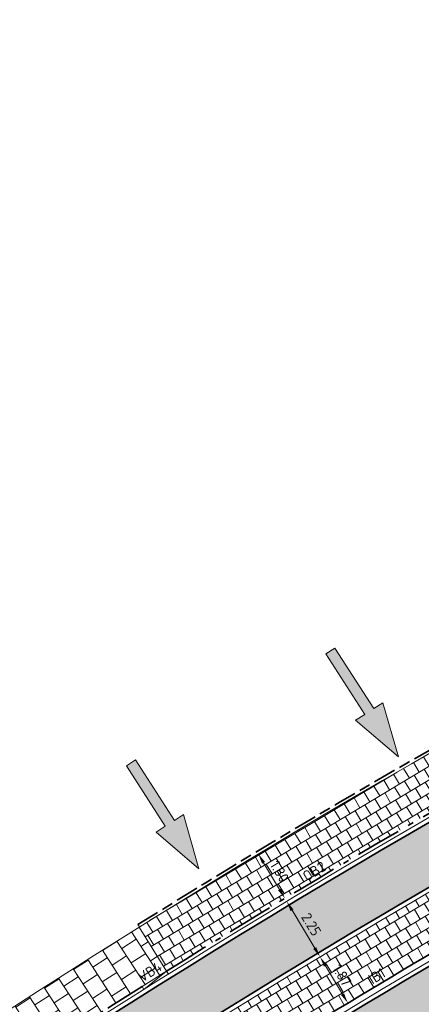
# Model space of a CAD drawing. Header units: metres. Extents: x 196651 to 397723, y 354703 to 710691.
# Tile 67 of 256: x 197664 to 197678, y 356068 to 356102. Entities that reach past the tile are written whole.
import ezdxf
from ezdxf.enums import TextEntityAlignment as Align

# ---------------------------------------------------------------- set-up
doc = ezdxf.new("R2010")
doc.units = ezdxf.units.M
doc.header["$MEASUREMENT"] = 0
for name, pattern in [('VH-OPSLUITBAND_100X200', [16, 8, -2, 4, -2]), ('VH-OPSLUITBAND_120X250', [26, 16, -4, 2, -4]), ('VH-RIJWIELPADBAND_410X225', [28, 16, -2, 2, -2, 0, -2, 2, -2]), ('VH-RWSBAND_110X220', [24, 10, -2, 2, -2, 2, -2, 2, -2]), ('VH-TROTTOIRBAND_180-200', [20, 10, -2, 2, -2, 2, -2])]:
    doc.linetypes.add(name, pattern=pattern)
for name, color, linetype, lineweight in [('N-WE-GR-GRAS_BERM-A', 86, 'Continuous', 5), ('N-WE-VH-GOOT_TEGEL-G', 170, 'Continuous', 35), ('N-WE-VH-KANTOPSLUITING_INRITBAND-G', 1, 'Continuous', 35), ('N-WE-VH-KANTOPSLUITING_OPSLUITBAND_100X200-G', 5, 'VH-OPSLUITBAND_100X200', 35), ('N-WE-VH-KANTOPSLUITING_OPSLUITBAND_120X250-G', 5, 'VH-OPSLUITBAND_120X250', 35), ('N-WE-VH-KANTOPSLUITING_RIJWIELPADBAND_410X250-G', 5, 'VH-RIJWIELPADBAND_410X225', 35), ('N-WE-VH-KANTOPSLUITING_TEKST-T', 7, 'VH-OPSLUITBAND_100X200', 35), ('N-WE-VH-KANTOPSLUITING_TROTTOIRBAND_180 200-G', 6, 'VH-TROTTOIRBAND_180-200', 35), ('N-WE-VH-KANTOPSLUITING_TROTTOIRBAND_RWS_110 220-G', 6, 'VH-RWSBAND_110X220', 35), ('N-WE-VH-KANTVERHARDING-G', 1, 'Continuous', 5), ('N-WE-VH-VERHARDING_ASFALT_DEKLAAG-G_ZWART', 252, 'Continuous', 5), ('N-WE-VH-VERHARDING_TEGEL-200X200X50-A', 252, 'Continuous', 18), ('N-WE-VH-VERHARDING_TEGEL-A', 252, 'Continuous', 5), ('X-XX-AL-AANPIJLING-M', 7, 'Continuous', 18), ('X-XX-AL-AANPIJLING_INRIT-S', 6, 'Continuous', 18)]:
    doc.layers.add(name, color=color, linetype=linetype, lineweight=lineweight)
doc.layers.add('N-WE-VH-VERHARDING_ASFALT_DEKLAAG-G_ROOD', color=7, linetype='Continuous', lineweight=5, true_color=0xbf4040)
doc.styles.add('NLCS-ISO', font='NLCS-ISO.ttf')
doc.styles.add('NLCS-ISO-M200-T18', font='NLCS-ISO.ttf')
doc.dimstyles.new('NLCS-M200-T18-PIJL', dxfattribs={"dimscale": 0.2, "dimtxt": 1.799999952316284, "dimasz": 1.8, "dimexe": 2, "dimexo": 2, "dimgap": 0.7, "dimtad": 1, "dimzin": 0, "dimdsep": 46, "dimtxsty": 'NLCS-ISO-M200-T18', "dimcen": 0, "dimdle": 2, "dimse1": 1, "dimse2": 1, "dimclrd": 256, "dimclre": 256, "dimclrt": 256, "dimadec": 1, "dimazin": 0, "dimtfac": 1, "dimtofl": 0, "dimtmove": 1, "dimatfit": 0, "dimfxl": 2, "dimfxlon": 1, "dimtfillclr": 254, "dimtolj": 1, "dimtzin": 0, "dimlwd": 18, "dimlwe": 18, "dimarcsym": 0})
pattern_1 = [(121, (0, 0), (-0.3774486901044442, 0.2398593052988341), [0.4, -0.4]), (211, (0, 0), (0.2060152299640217, -0.342866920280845), [])]
pattern_2 = [(0, (0, 0), (1, 1), [0.12, -0.8]), (45, (0.4, 0.2), (-0.1131370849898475, 1.866761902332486), [0.12, -0.8]), (29.99999999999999, (0.08, 0.12), (0.2274613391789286, 1.286025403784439), [0.12, -0.8]), (15, (0.32, 0.48), (0.3856270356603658, 0.7244941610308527), [0.12, -0.8]), (135, (0.16, 2), (-0.02828427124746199, -0.6505382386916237), [0.12, -0.8]), (150, (1.2, 0.4), (0.2156921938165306, -0.5864101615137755), [0.12, -0.8]), (165, (0.24, 0.04), (0.1434520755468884, -0.7010146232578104), [0.12, -0.8]), (85, (0.4, 0.4), (-0.872677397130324, 1.040016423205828), [0.12, -0.8]), (99.99999999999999, (0, 0), (-1.112117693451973, 0.7787131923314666), [0.12, -0.7999999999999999])]

# ---------------------------------------------------------------- blocks, each defined once
blk = doc.blocks.new('INRIT')
at = {"layer": 'X-XX-AL-AANPIJLING_INRIT-S'}
blk.add_hatch(color=254, dxfattribs=at).paths.add_polyline_path([(-1.75, 0.07499999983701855), (-1.750000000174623, -0.07499999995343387), (-0.75, -0.07500000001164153), (-0.75, -0.2250000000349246), (0, 0), (-0.75, 0.2250000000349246), (-0.75, 0.07500000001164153)])
at = {"layer": 'X-XX-AL-AANPIJLING_INRIT-S', "flags": 128}
blk.add_lwpolyline([(-1.75, 0.07499999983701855), (-1.750000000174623, -0.07499999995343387), (-0.75, -0.07500000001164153), (-0.75, -0.2250000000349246), (0, 0), (-0.75, 0.2250000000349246), (-0.75, 0.07500000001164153)], close=True, dxfattribs=at)
blk = doc.blocks.new('*D360')
at = {"layer": 'Defpoints', "color": 0, "ltscale": 0.2, "transparency": 16777216}
for p in [(197673.2417594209, 356073.8786002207), (197674.1642641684, 356072.3329660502), (197672.8789065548, 356071.5658061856)]:
    blk.add_point(p, dxfattribs=at)
at = {"layer": 'X-XX-AL-AANPIJLING-M', "linetype": 'Continuous', "lineweight": 18, "ltscale": 0.2, "transparency": 16777216}
blk.add_line((197672.1409027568, 356072.802313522), (197672.6944056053, 356071.8749330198), dxfattribs=at)
at = {"layer": 'X-XX-AL-AANPIJLING-M', "ltscale": 0.2, "transparency": 16777216}
for points in [[(197672.1924238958, 356072.8330636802), (197672.0893816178, 356072.7715633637), (197671.9564018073, 356073.1114403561)], [(197672.7459267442, 356071.905683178), (197672.6428844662, 356071.8441828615), (197672.8789065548, 356071.5658061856)]]:
    blk.add_solid(points, dxfattribs=at)
at = {"layer": 'X-XX-AL-AANPIJLING-M', "ltscale": 0.2, "transparency": 16777216, "insert": (197672.6924335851, 356072.5026241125), "char_height": 0.3599999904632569, "attachment_point": 5, "rotation": 300.83067343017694, "style": 'NLCS-ISO-M200-T18'}
blk.add_mtext('\\A1;1.80', dxfattribs=at)
blk = doc.blocks.new('*D1988')
at = {"layer": 'Defpoints', "color": 0, "ltscale": 0.2, "transparency": 16777216}
for p in [(197673.3493040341, 356071.7048305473), (197674.5088644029, 356069.7766397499), (197674.1020025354, 356069.5319643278)]:
    blk.add_point(p, dxfattribs=at)
at = {"layer": 'X-XX-AL-AANPIJLING-M', "linetype": 'Continuous', "lineweight": 18, "ltscale": 0.2, "transparency": 16777216}
blk.add_line((197673.1279718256, 356071.1516445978), (197673.9164728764, 356069.8404748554), dxfattribs=at)
at = {"layer": 'X-XX-AL-AANPIJLING-M', "ltscale": 0.2, "transparency": 16777216}
for points in [[(197673.1793902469, 356071.1825662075), (197673.0765534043, 356071.1207229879), (197672.9424421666, 356071.4601551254)], [(197673.9678912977, 356069.8713964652), (197673.8650544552, 356069.8095532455), (197674.1020025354, 356069.5319643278)]]:
    blk.add_solid(points, dxfattribs=at)
at = {"layer": 'X-XX-AL-AANPIJLING-M', "ltscale": 0.2, "transparency": 16777216, "insert": (197673.796453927, 356070.6609749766), "char_height": 0.3599999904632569, "attachment_point": 5, "rotation": 301.0215318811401, "style": 'NLCS-ISO-M200-T18'}
blk.add_mtext('\\A1;2.25', dxfattribs=at)
blk = doc.blocks.new('*D361')
at = {"layer": 'Defpoints', "color": 0, "ltscale": 0.2, "transparency": 16777216}
for p in [(197674.4018915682, 356069.7122793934), (197675.3669288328, 356068.1090633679), (197675.0671280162, 356067.9286017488)]:
    blk.add_point(p, dxfattribs=at)
at = {"layer": 'X-XX-AL-AANPIJLING-M', "linetype": 'Continuous', "lineweight": 18, "ltscale": 0.2, "transparency": 16777216}
blk.add_line((197674.2877486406, 356069.2233843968), (197674.8814701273, 356068.2370351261), dxfattribs=at)
at = {"layer": 'X-XX-AL-AANPIJLING-M', "ltscale": 0.2, "transparency": 16777216}
for points in [[(197674.3391542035, 356069.2543273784), (197674.2363430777, 356069.1924414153), (197674.1020907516, 356069.5318177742)], [(197674.9328756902, 356068.2679781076), (197674.8300645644, 356068.2060921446), (197675.0671280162, 356067.9286017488)]]:
    blk.add_solid(points, dxfattribs=at)
at = {"layer": 'X-XX-AL-AANPIJLING-M', "ltscale": 0.2, "transparency": 16777216, "insert": (197674.8587723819, 356068.8952389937), "char_height": 0.3599999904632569, "attachment_point": 5, "rotation": 301.04534939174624, "style": 'NLCS-ISO-M200-T18'}
blk.add_mtext('\\A1;1.87', dxfattribs=at)
blk = doc.blocks.new('TEKST TB')
at = {"style": 'NLCS-ISO'}
blk.add_attdef('TEKST_TROTTOIRBANDEN', text='', height=0.36, rotation=0.340705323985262, dxfattribs=at).set_placement((0, 0), align=Align.BOTTOM_CENTER)

msp = doc.modelspace()

# ---------------------------------------------------------------- hatches: boundary and pattern name
at = {"layer": 'N-WE-GR-GRAS_BERM-A'}
h = msp.add_hatch(dxfattribs=at)
h.set_pattern_fill('AGR-GRAS_01', color=256, scale=0.04, pattern_type=2)
h.set_pattern_definition(pattern_2)
h.paths.add_polyline_path([(197711.6748099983, 356079.4088628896), (197732.1035969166, 356088.4505020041), (197732.58824947, 356088.665005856), (197731.3497932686, 356091.4631885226), (197710.4363537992, 356082.2070455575, 0.04151751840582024), (197666.9372359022, 356058.4623075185, 0.2030929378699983), (197664.4380403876, 356054.7086867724, 0.6667460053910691), (197665.6415316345, 356053.9178652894, -0.04455025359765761)])
h = msp.add_hatch(dxfattribs=at)
h.set_pattern_fill('AGR-GRAS_01', color=256, scale=0.04, pattern_type=2)
h.set_pattern_definition(pattern_2)
edge = h.paths.add_edge_path()
edge.add_line((197669.6388170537, 356048.0800915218), (197670.4299445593, 356047.2758983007))
edge.add_arc((197662.1028353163, 356055.7770306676), 11.89999999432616, 314.4075177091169, 316.700348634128)
edge.add_line((197670.7633807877, 356047.6158449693), (197677.2603815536, 356054.5103787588))
edge.add_arc((197686.1174268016, 356046.1640232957), 12.17000000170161, 122.44241999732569, 136.7003486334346, ccw=False)
edge.add_arc((197839.2744350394, 355805.2216796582), 297.670056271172, 121.2138783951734, 122.44241999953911, ccw=False)
edge.add_arc((197839.2734591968, 355805.2233632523), 297.6681106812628, 117.66520243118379, 121.21388569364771, ccw=False)
edge.add_arc((197736.1291512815, 356001.974563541), 75.52000001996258, 109.3931390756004, 117.66520243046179, ccw=False)
edge.add_line((197711.052872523, 356073.2097419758), (197732.8357310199, 356080.8777656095))
edge.add_line((197732.8357310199, 356080.8777656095), (197732.8025262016, 356080.9720918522))
edge.add_line((197732.8025262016, 356080.9720918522), (197733.7457886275, 356081.3041400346))
edge.add_arc((197733.1481018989, 356083.0020124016), 1.80000000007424, 289.3931390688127, 383.8738483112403)
edge.add_line((197734.7940917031, 356083.7305160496), (197734.0922934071, 356085.3161674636))
edge.add_line((197734.0922934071, 356085.3161674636), (197713.1622733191, 356076.0526860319))
edge.add_arc((197831.4226988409, 355808.8536745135), 292.2000000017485, 113.8738483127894, 123.6104839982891)
edge.add_line((197669.6771571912, 356052.2036688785), (197669.9285988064, 356051.8298458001))
edge.add_line((197669.9285988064, 356051.8298458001), (197670.0057047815, 356051.7139221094))
edge.add_line((197670.0057047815, 356051.7139221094), (197669.9821770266, 356051.5688895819))
edge.add_line((197669.9821770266, 356051.5688895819), (197670.3989490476, 356050.9431109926))
edge.add_line((197670.3989490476, 356050.9431109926), (197669.6388170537, 356048.0800915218))
at = {"layer": 'N-WE-VH-VERHARDING_ASFALT_DEKLAAG-G_ROOD'}
h = msp.add_hatch(color=256, dxfattribs=at)
edge = h.paths.add_edge_path()
edge.add_line((198011.0353054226, 356135.9279939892), (198028.2430593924, 356135.9839082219))
edge.add_line((198028.2430593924, 356135.9839082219), (198028.2621441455, 356137.9340784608))
edge.add_line((198028.2621441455, 356137.9340784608), (198011.0330843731, 356137.8779970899))
edge.add_line((198011.0330843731, 356137.8779970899), (198004.8919163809, 356137.8839972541))
edge.add_line((198004.8919163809, 356137.8839972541), (197983.5139808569, 356137.8183356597))
edge.add_arc((197983.4828056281, 356147.9682877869), 10.15000000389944, 261.13442528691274, 270.17598146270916, ccw=False)
edge.add_line((197981.9185205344, 356137.9395534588), (197977.563230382, 356138.6188929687))
edge.add_arc((197976.0451803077, 356128.8865743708), 9.850000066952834, 81.1344252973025, 83.79745183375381)
edge.add_line((197977.1094094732, 356138.6789141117), (197888.8522927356, 356148.2706766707))
edge.add_arc((197885.9243120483, 356121.3293161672), 27.09999956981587, 83.79745182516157, 85.10188017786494)
edge.add_line((197888.238224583, 356148.3303492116), (197859.3618997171, 356150.8049689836))
edge.add_arc((197857.7880080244, 356133.7775538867), 17.09999999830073, 84.71899641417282, 95.04498133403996)
edge.add_line((197856.2842716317, 356150.8113079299), (197850.8435141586, 356150.3309989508))
edge.add_arc((197855.9110194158, 356080.2722871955), 70.24174472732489, 94.13712841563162, 102.2868609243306)
edge.add_line((197840.963131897, 356148.9051026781), (197836.0089824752, 356147.6548687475))
edge.add_arc((197843.5576555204, 356117.7426632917), 30.84999999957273, 104.1634886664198, 114.2840150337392)
edge.add_line((197830.8702823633, 356145.8629951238), (197815.8575755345, 356139.0895397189))
edge.add_line((197815.8575755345, 356139.0895397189), (197816.6595326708, 356137.312079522))
edge.add_line((197816.6595326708, 356137.312079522), (197831.6722394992, 356144.0855349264))
edge.add_arc((197843.5576555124, 356117.7426633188), 28.89999997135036, 104.16348866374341, 114.284015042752, ccw=False)
edge.add_line((197836.486127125, 356145.7641458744), (197841.4090920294, 356147.0065100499))
edge.add_arc((197855.9110194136, 356080.2722872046), 68.29174471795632, 94.12425796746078, 102.2602544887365, ccw=False)
edge.add_line((197850.9994951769, 356148.3871851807), (197856.455750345, 356148.8688622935))
edge.add_arc((197857.7880080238, 356133.7775538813), 15.15000000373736, 84.69510096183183, 95.04498132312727, ccw=False)
edge.add_line((197859.1887122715, 356148.8626633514), (197888.0717253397, 356146.3874704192))
edge.add_arc((197885.9243119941, 356121.3293155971), 25.15000014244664, 83.79745183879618, 85.1018801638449, ccw=False)
edge.add_line((197888.6416077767, 356146.3320916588), (197976.8987245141, 356136.7403291))
edge.add_arc((197976.0451803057, 356128.8865743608), 7.900000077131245, 81.13442529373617, 83.79745181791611, ccw=False)
edge.add_line((197977.2627027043, 356136.6921903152), (197981.6179928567, 356136.0128508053))
edge.add_arc((197983.4828056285, 356147.9682877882), 12.10000000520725, 261.1344252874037, 270.1759814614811)
edge.add_line((197983.5199701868, 356135.8683448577), (198004.8939584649, 356135.9339943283))
edge.add_line((198004.8939584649, 356135.9339943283), (198011.0353054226, 356135.9279939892))
edge = h.paths.add_edge_path()
edge.add_arc((197735.0032616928, 356097.3415780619), 2.149999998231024, 118.9534561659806, 140.4823605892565)
edge.add_line((197733.344689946, 356098.7096569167), (197731.5221271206, 356097.7013284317))
edge.add_arc((197719.8553419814, 356118.7891477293), 24.09999996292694, 293.8738483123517, 298.95345617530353, ccw=False)
edge.add_line((197729.6091963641, 356096.7511731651), (197729.2313730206, 356096.5839511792))
edge.add_arc((197729.053940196, 356095.958637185), 0.6499999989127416, 74.1587110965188, 113.873848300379)
edge.add_line((197728.7908694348, 356096.553022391), (197708.1334728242, 356087.4102022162))
edge.add_arc((197831.4205735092, 355808.853861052), 304.6199999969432, 113.8738483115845, 126.2610514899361)
edge.add_arc((197652.5200920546, 356052.7446534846), 2.150000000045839, 126.2608551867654, 147.8645616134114)
edge.add_arc((197831.4205740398, 355808.853860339), 304.4700008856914, 126.4100160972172, 127.3727872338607)
edge.add_arc((197651.311990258, 356044.6581362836), 7.750000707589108, 127.3727873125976, 128.3921552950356)
edge.add_arc((197646.717815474, 356049.6034438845), 1.150000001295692, 100.9725421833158, 132.9620961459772)
edge.add_arc((197651.3119830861, 356044.6581295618), 7.899999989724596, 132.902121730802, 137.281393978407)
edge.add_line((197645.5078978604, 356050.0174760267), (197644.9981139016, 356049.4653868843))
edge.add_line((197644.9981139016, 356049.4653868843), (197643.5654582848, 356050.7882617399))
edge.add_line((197643.5654582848, 356050.7882617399), (197644.0752422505, 356051.34035089))
edge.add_arc((197651.3119898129, 356044.658136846), 9.849999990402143, 127.3727872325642, 137.2814658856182, ccw=False)
edge.add_arc((197831.4205735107, 355808.853861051), 306.5699999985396, 113.873848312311, 127.37278723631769, ccw=False)
edge.add_line((197707.3442605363, 356089.1933578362), (197728.7592754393, 356098.6714946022))
edge.add_arc((197719.8553419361, 356118.7891478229), 22.00000006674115, 293.8738483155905, 298.9534561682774)
edge.add_line((197730.5055192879, 356099.5388562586), (197734.6029027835, 356101.80572379))
edge.add_arc((197748.1576738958, 356077.3053528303), 27.99999994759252, 113.52650405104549, 118.9534561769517, ccw=False)
edge.add_line((197736.9808231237, 356102.9778673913), (197748.6792998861, 356108.070945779))
edge.add_line((197748.6792998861, 356108.070945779), (197786.991783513, 356124.8688712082))
edge.add_arc((197778.9006456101, 356143.3230303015), 20.15000001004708, 293.6748185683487, 307.6944217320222)
edge.add_arc((197803.3638892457, 356111.6757607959), 19.85000000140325, 114.2840088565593, 127.71355122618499, ccw=False)
edge.add_line((197795.2003788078, 356129.7693949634), (197815.8575755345, 356139.089539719))
edge.add_line((197815.8575755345, 356139.089539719), (197816.6595326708, 356137.312079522))
edge.add_line((197816.6595326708, 356137.312079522), (197814.8233989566, 356136.4836499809))
edge.add_arc((197815.7076081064, 356134.523886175), 2.149999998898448, 114.2840150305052, 135.8129194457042)
edge.add_line((197814.1659123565, 356136.0224435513), (197808.3119323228, 356133.3812361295))
edge.add_arc((197808.4152768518, 356131.2337213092), 2.149999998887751, 92.75511062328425, 114.2840150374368)
edge.add_line((197807.5310677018, 356133.1934851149), (197796.0023359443, 356127.9919347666))
edge.add_arc((197803.3638911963, 356111.6757616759), 17.90000000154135, 114.2840150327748, 127.7039180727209)
edge.add_arc((197778.9006453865, 356143.3230301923), 22.09999999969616, 293.6748185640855, 307.70391807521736, ccw=False)
edge.add_line((197787.7747966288, 356123.0829847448), (197760.1649790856, 356110.9775921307))
edge.add_line((197760.1649790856, 356110.9775921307), (197749.4600017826, 356106.284045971))
edge.add_line((197749.4600017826, 356106.284045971), (197737.7592109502, 356101.1899601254))
edge.add_arc((197748.1576739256, 356077.3053527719), 26.05000001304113, 113.5265040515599, 118.9534561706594)
edge.add_line((197735.5468957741, 356100.0994479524), (197733.9624489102, 356099.2228565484))
at = {"layer": 'N-WE-VH-VERHARDING_ASFALT_DEKLAAG-G_ZWART'}
h = msp.add_hatch(color=256, dxfattribs=at)
edge = h.paths.add_edge_path()
edge.add_arc((197665.2044876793, 356054.5639355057), 1.000000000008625, 169.1358293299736, 190.6961562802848)
edge.add_arc((197665.2044895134, 356054.5639258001), 1.00000000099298, 169.3044096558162, 190.6955903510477, ccw=False)
edge.add_arc((197670.1176249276, 356053.6359708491), 5.999999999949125, 169.2762251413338, 169.3044096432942, ccw=False)
edge = h.paths.add_edge_path()
edge.add_arc((197831.4226988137, 355808.8536745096), 302.2499999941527, 117.142882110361, 126.3038487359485)
edge.add_arc((197741.9317245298, 355930.6637229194), 151.1000004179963, 126.303848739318, 128.411080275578)
edge.add_line((197648.05339626, 356049.0616519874), (197646.229993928, 356047.6158668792))
edge.add_line((197646.229993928, 356047.6158668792), (197648.1124034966, 356045.3455068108))
edge.add_line((197648.1124034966, 356045.3455068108), (197649.8841039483, 356046.7502972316))
edge.add_arc((197741.9295989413, 355930.6639097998), 148.149999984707, 126.78826494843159, 128.4110802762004, ccw=False)
edge.add_arc((197657.0131027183, 356044.4784707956), 6.14999999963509, 80.53557043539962, 128.2158815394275, ccw=False)
edge.add_arc((197657.8307929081, 356049.4111671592), 1.150000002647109, 17.102662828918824, 80.3089000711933, ccw=False)
edge.add_line((197658.9299391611, 356049.7493646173), (197664.0936917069, 356054.2662208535))
edge.add_arc((197665.2044895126, 356054.5639258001), 1.150000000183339, 169.4509403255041, 195.0032518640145, ccw=False)
edge.add_arc((197670.1176284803, 356053.6359731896), 6.150000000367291, 123.3835408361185, 169.3318372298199, ccw=False)
edge.add_arc((197831.420573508, 355808.8538610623), 299.2999999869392, 117.14924569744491, 123.38350120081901, ccw=False)
edge.add_line((197694.8470275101, 356075.177266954), (197693.5329104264, 356077.8173686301))
h = msp.add_hatch(color=256, dxfattribs=at)
edge = h.paths.add_edge_path()
edge.add_line((197652.3958995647, 356040.1954776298), (197653.0758249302, 356040.7542891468))
edge.add_arc((197831.4226988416, 355808.8536745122), 292.5500000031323, 117.1648851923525, 127.56265983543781, ccw=False)
edge.add_line((197697.8581931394, 356069.1343409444), (197696.5405696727, 356071.7752077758))
edge.add_arc((197831.4205735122, 355808.8538610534), 295.4999999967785, 117.1580570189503, 124.0772675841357)
edge.add_arc((197665.2044895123, 356054.5639257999), 1.14999999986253, 195.0032518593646, 304.07726758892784, ccw=False)
edge.add_line((197664.0936917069, 356054.2662208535), (197658.929939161, 356049.7493646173))
edge.add_arc((197657.8307965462, 356049.4111553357), 1.150000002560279, -54.185214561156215, 17.103279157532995, ccw=False)
edge.add_arc((197831.4205738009, 355808.8538606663), 295.50000047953, 125.8147854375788, 127.5701586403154)
edge.add_line((197651.2446395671, 356043.0693234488), (197650.5092131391, 356042.4648192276))
edge.add_line((197650.5092131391, 356042.4648192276), (197652.3958995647, 356040.1954776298))
at = {"layer": 'N-WE-VH-VERHARDING_TEGEL-200X200X50-A'}
h = msp.add_hatch(dxfattribs=at)
h.set_pattern_fill('AVH-TEGEL_200X200_HALFST', color=256, scale=2, angle=121, pattern_type=2)
h.set_pattern_definition(pattern_1)
h.paths.add_polyline_path([(197678.4968145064, 356076.9452140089, 0.01008109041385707), (197667.8138031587, 356070.5626195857), (197668.7679639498, 356069.0363243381, -0.0100810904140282), (197679.3886715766, 356075.3816952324)])
h = msp.add_hatch(dxfattribs=at)
h.set_pattern_fill('AVH-TEGEL_200X200_HALFST', color=256, scale=2, angle=121, pattern_type=2)
h.set_pattern_definition(pattern_1)
edge = h.paths.add_edge_path()
edge.add_arc((197831.4226983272, 355808.8536742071), 302.6000000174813, 119.5430456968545, 122.1702549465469)
edge.add_line((197670.3072912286, 356064.9954037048), (197670.5732635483, 356066.1485408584))
edge.add_line((197670.5732635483, 356066.1485408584), (197670.0242756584, 356067.0267022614))
edge.add_arc((197831.4205735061, 355808.8538610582), 304.4699999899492, 119.70166429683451, 122.01149059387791, ccw=False)
edge.add_line((197680.5605905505, 356073.3217162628), (197681.0760740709, 356072.4235141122))
edge.add_line((197681.0760740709, 356072.4235141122), (197682.2175043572, 356072.1112858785))
at = {"layer": 'N-WE-VH-VERHARDING_TEGEL-A'}
h = msp.add_hatch(dxfattribs=at)
h.set_pattern_fill('AVH-TEGEL_300X300_HALFST', color=256, scale=2, angle=33, style=0, pattern_type=2)
h.set_pattern_definition([(33, (0, 0), (0.3398106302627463, 0.5783845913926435), [0.6, -0.6]), (123, (0, 0), (-0.5032023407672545, -0.3267834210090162), [])])
h.paths.add_polyline_path([(197667.9208859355, 356068.5048532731), (197668.7679639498, 356069.0363243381), (197667.8138031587, 356070.5626195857, 0.02520792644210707), (197642.3061560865, 356052.7685730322), (197641.918693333, 356051.5643148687), (197642.8137837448, 356050.4178998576, 0.0198117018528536), (197643.3670905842, 356050.9714290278), (197643.8768745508, 356051.5235181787, -0.04326172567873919), (197645.1691653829, 356052.7005312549, -0.006434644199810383), (197651.5063403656, 356057.4130176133), (197652.3173569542, 356057.9980430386, -0.01533019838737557)])

# ---------------------------------------------------------------- linework, layer by layer
at = {"layer": 'N-WE-VH-GOOT_TEGEL-G', "flags": 128}
for points in [[(197645.3330549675, 356052.4859614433, -0.05896844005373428), (197707.344260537, 356089.1933578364), (197728.7592754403, 356098.6714946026, 0.02216760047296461), (197730.5055192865, 356099.5388562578), (197734.6029027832, 356101.8057237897, -0.02368397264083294), (197736.9808231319, 356102.9778673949), (197748.6792998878, 356108.0709457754), (197759.3819657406, 356112.7634784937), (197771.2684338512, 356117.9750436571), (197786.9917832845, 356124.868871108, 0.06129006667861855), (197791.2240054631, 356127.3807186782, -0.05862238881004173), (197795.200378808, 356129.7693949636), (197830.870282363, 356145.8629951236, -0.04418785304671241), (197836.0089824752, 356147.6548687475), (197840.9631318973, 356148.9051026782, -0.0355749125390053), (197850.8435141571, 356150.3309989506), (197856.2842716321, 356150.8113079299, -0.04508612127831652), (197859.361899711, 356150.8049689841), (197888.2382245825, 356148.3303492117, -0.005691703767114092)], [(197866.1533364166, 356128.2646931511, 0.3269534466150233), (197857.8188387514, 356133.0875539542), (197856.1657519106, 356132.9093047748, 0.06128720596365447), (197825.0365349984, 356125.6260440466, 0.01212265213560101), (197818.5935215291, 356123.0787361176), (197814.9221508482, 356121.4736490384), (197802.4610331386, 356115.9584449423), (197789.9629197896, 356107.1472932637), (197768.0015965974, 356097.4273642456), (197745.0209239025, 356090.535851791), (197713.0206198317, 356076.3727396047, 0.0597998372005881), (197653.0758249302, 356040.7542891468), (197649.9855954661, 356038.214516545), (197649.0843240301, 356037.4998937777, 0.001353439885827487), (197648.4857849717, 356037.0226646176, 0.01770595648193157), (197632.799694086, 356023.5066607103), (197611.0048032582, 356003.3393815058, -0.211706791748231), (197547.2728054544, 355981.5539173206, -0.211706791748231)], [(197652.4703531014, 356052.4334775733, -0.03999413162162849), (197693.533524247, 356077.8176833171), (197694.1624648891, 356078.1391933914, -0.006153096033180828), (197700.8310416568, 356081.4355550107, -0.007526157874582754), (197709.0947945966, 356085.2427957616), (197715.7698774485, 356088.1971410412), (197721.2624664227, 356090.6281227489), (197730.2095842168, 356094.5880549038), (197737.0809008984, 356097.5981045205, -0.02885546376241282)], [(197650.8403406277, 356051.4026269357), (197650.8332236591, 356051.4116330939, -0.4247628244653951), (197651.2484478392, 356054.4782684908, -0.05410206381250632), (197708.1334728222, 356087.4102022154), (197728.7908694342, 356096.5530223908, -0.4142135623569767), (197729.648325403, 356096.2217079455), (197730.2841596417, 356094.7850965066)]]:
    msp.add_lwpolyline(points, format="xyb", dxfattribs=at)
msp.add_lwpolyline([(197736.8101560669, 356094.2845269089), (197710.2866058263, 356082.5453879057, 0.04151751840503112), (197666.7336469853, 356058.7712598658, 0.2030929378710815), (197664.0744683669, 356054.7773554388, 0.6667460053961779), (197665.8488464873, 356053.6114006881, -0.04455025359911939), (197711.824557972, 356079.0705205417), (197732.2533448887, 356088.1121596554), (197796.5909195, 356116.5875230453, 0.2537088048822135), (197800.17306401, 356121.2299719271, 0.5952667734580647), (197799.2683218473, 356121.9280770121), (197798.4875745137, 356121.5825236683, 0.04976293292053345), (197789.8268902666, 356116.6682548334), (197786.6091193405, 356114.3925358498, -0.001842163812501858), (197786.3084373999, 356114.1815407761, -0.04791637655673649), (197778.0002437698, 356109.5076644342), (197761.5592029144, 356102.2309740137, -0.03705310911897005), (197754.6097469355, 356099.7523082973), (197743.8013059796, 356096.7780525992, 0.03705199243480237)], format="xyb", close=True, dxfattribs=at)
at = {"layer": 'N-WE-VH-KANTOPSLUITING_INRITBAND-G', "flags": 128}
msp.add_lwpolyline([(197670.3072912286, 356064.9954037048, -0.0114638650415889), (197682.2175043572, 356072.1112858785)], format="xyb", dxfattribs=at)
at = {"layer": 'N-WE-VH-KANTOPSLUITING_OPSLUITBAND_100X200-G', "ltscale": 0.1, "flags": 128}
msp.add_lwpolyline([(197667.7752914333, 356070.6564761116, -0.03550823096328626), (197706.4660089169, 356091.1776899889), (197720.5169716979, 356097.3965484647)], format="xyb", dxfattribs=at)
at = {"layer": 'N-WE-VH-KANTOPSLUITING_OPSLUITBAND_120X250-G', "ltscale": 0.1, "flags": 128}
msp.add_lwpolyline([(197668.7679639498, 356069.0363243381, -0.01008109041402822), (197679.3886715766, 356075.3816952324)], format="xyb", dxfattribs=at)
at = {"layer": 'N-WE-VH-KANTOPSLUITING_RIJWIELPADBAND_410X250-G', "ltscale": 0.1, "flags": 128}
msp.add_lwpolyline([(197652.3173569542, 356057.9980430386, -0.01533019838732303), (197667.9208859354, 356068.5048532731)], format="xyb", dxfattribs=at)
at = {"layer": 'N-WE-VH-KANTOPSLUITING_TROTTOIRBAND_180 200-G', "ltscale": 0.1, "flags": 128}
msp.add_lwpolyline([(197733.7457886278, 356081.3041400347, 0.4373087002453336), (197734.794091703, 356083.7305160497), (197734.0922934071, 356085.3161674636), (197713.1622733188, 356076.0526860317, 0.04259542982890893), (197669.5938350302, 356052.148267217, 0.04259542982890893)], format="xyb", dxfattribs=at)
at = {"layer": 'N-WE-VH-KANTOPSLUITING_TROTTOIRBAND_RWS_110 220-G', "ltscale": 0.1, "flags": 128}
msp.add_lwpolyline([(197731.3497932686, 356091.4631885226), (197710.4363537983, 356082.2070455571, 0.04151751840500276), (197666.9372359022, 356058.4623075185, 0.2030929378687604), (197664.4380403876, 356054.7086867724, 0.6667460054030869), (197665.6415316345, 356053.9178652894, -0.0445502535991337), (197711.6748099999, 356079.4088628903), (197732.1035969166, 356088.4505020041), (197732.58824947, 356088.665005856)], format="xyb", close=True, dxfattribs=at)
at = {"layer": 'N-WE-VH-KANTVERHARDING-G', "flags": 128}
for points in [[(197645.2420051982, 356052.6051668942, -0.05896844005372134), (197707.2835518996, 356089.3305236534), (197728.698566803, 356098.8086604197, 0.02216760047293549), (197730.4329044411, 356099.6701082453), (197734.5302879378, 356101.9369757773, -0.02368397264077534), (197736.9209471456, 356103.1153987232), (197748.6192458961, 356108.2083996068), (197759.3217339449, 356112.9008543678), (197771.2082020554, 356118.1124195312), (197786.9315514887, 356125.0062469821, 0.06129006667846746), (197791.1322682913, 356127.4993959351, -0.05862238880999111), (197795.1386897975, 356129.906122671), (197830.8085933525, 356145.9997228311, -0.04418785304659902), (197835.9722790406, 356147.8003089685), (197840.928809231, 356149.0511437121, -0.03557942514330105), (197850.8315066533, 356150.4805222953), (197856.271080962, 356150.9607268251, -0.04507882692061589), (197859.37520562, 356150.9543784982), (197888.2510322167, 356148.4798014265, -0.005691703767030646)], [(197652.3815430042, 356052.5543608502, -0.03999420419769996), (197693.4651708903, 356077.9512042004), (197694.0942675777, 356078.2727940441, -0.00615316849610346), (197700.7662319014, 356081.5708313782, -0.007526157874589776), (197709.0340859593, 356085.3799615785), (197715.7091688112, 356088.3343068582), (197721.2017577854, 356090.7652885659), (197730.1491359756, 356094.7253359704), (197737.0227015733, 356097.7363707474, -0.0288656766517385), (197742.8419237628, 356099.7052344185), (197753.854932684, 356102.7357829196, 0.03705310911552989), (197760.3722259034, 356105.0603089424), (197776.8132667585, 356112.3369993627, 0.04976293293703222), (197784.8867859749, 356116.9180974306), (197788.1045569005, 356119.1938164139, -0.04976293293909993), (197797.3005975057, 356124.4118585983), (197798.081344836, 356124.7574119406), (197798.8124329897, 356125.0809864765), (197807.0435192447, 356128.7240080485), (197810.9500000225, 356130.4529892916), (197812.5832067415, 356131.1758352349, -0.003779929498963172), (197814.6196805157, 356132.0612063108), (197820.4131382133, 356134.3626653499)], [(197721.489, 356101.431), (197720.4874792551, 356097.2741386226), (197706.5064813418, 356091.086246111, 0.06078444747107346), (197642.3061560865, 356052.7685730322), (197641.9255231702, 356051.5855424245), (197641.9109824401, 356051.5741908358, 0.02093380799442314), (197622.2772393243, 356034.8762257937), (197605.2480029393, 356019.1187086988, -0.1017987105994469), (197579.3600525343, 356003.4690970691, -0.09080911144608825), (197554.5457726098, 356000.2041368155, -0.4160134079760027), (197547.6384443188, 356008.5444843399)], [(197650.958029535, 356051.4956286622), (197650.9509125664, 356051.5046348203, -0.4247628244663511), (197651.3371676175, 356054.3573189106, -0.05410206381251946), (197708.1941814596, 356087.2730363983), (197728.8515780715, 356096.4158565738, -0.4142135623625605), (197729.511159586, 356096.1609993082), (197730.1469938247, 356094.7243878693)], [(197745.0730259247, 356090.394876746), (197713.081328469, 356076.2355737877, 0.05979775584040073), (197653.1691920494, 356040.6368648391), (197650.0798209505, 356038.0977977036), (197649.1775189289, 356037.3823577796, 0.001353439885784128), (197648.5796148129, 356036.905634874, 0.01770595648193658), (197632.9015694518, 356023.3965634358), (197611.1066786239, 356003.2292842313, -0.2117067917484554), (197547.2596411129, 355981.4044961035, -0.2117067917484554)]]:
    msp.add_lwpolyline(points, format="xyb", dxfattribs=at)
msp.add_lwpolyline([(197736.8708647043, 356094.1473610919), (197710.3473144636, 356082.4082220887, 0.04151751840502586), (197666.8161830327, 356058.6460089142, 0.2030929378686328), (197664.2218624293, 356054.7495167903, 0.6667460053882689), (197665.7647999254, 356053.7356430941, -0.04455025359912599), (197711.7638493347, 356079.2076863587), (197732.1926362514, 356088.2493254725), (197796.5302108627, 356116.7246888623, 0.2537088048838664), (197800.0249859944, 356121.2539072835, 0.5952667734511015), (197799.3290304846, 356121.7909111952), (197798.548283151, 356121.4453578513, 0.04976293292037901), (197789.9135032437, 356116.5457877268), (197786.6957323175, 356114.2700687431, -0.001842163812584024), (197786.3941456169, 356114.0584387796, -0.04791637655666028), (197778.0609524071, 356109.3704986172), (197761.6199115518, 356102.0938081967, -0.03705310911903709), (197754.6495444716, 356099.607684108), (197743.8411035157, 356096.6334284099, 0.03705199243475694)], format="xyb", close=True, dxfattribs=at)
for points in [[(197667.7752914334, 356070.6564761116), (197667.8282956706, 356070.5716789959)], [(197668.7679639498, 356069.0363243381), (197667.8138031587, 356070.5626195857)], [(197667.9208859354, 356068.5048532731), (197668.7679639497, 356069.0363243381)], [(197667.9844969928, 356068.4030997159), (197668.7679639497, 356069.0363243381)], [(197668.8315746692, 356068.9345713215), (197668.7679639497, 356069.0363243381)], [(197667.9844969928, 356068.4030997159), (197667.9208859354, 356068.5048532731)]]:
    msp.add_lwpolyline(points, dxfattribs=at)

# ---------------------------------------------------------------- block references
at = {"layer": 'N-WE-VH-KANTOPSLUITING_TEKST-T'}
for p, rotation, values in [((197674.0463336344, 356072.2625439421), 30.85632185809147, {'TEKST_TROTTOIRBANDEN': 'OB2'}), ((197668.3444249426, 356068.7705888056), 32.10485502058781, {'TEKST_TROTTOIRBANDEN': 'VB4'}), ((197676.2216100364, 356068.6216133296), 30.8566504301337, {'TEKST_TROTTOIRBANDEN': 'IB1'})]:
    msp.add_blockref('TEKST TB', p, dxfattribs=dict(at, rotation=rotation)).add_auto_attribs(values)
at = {"layer": 'X-XX-AL-AANPIJLING_INRIT-S', "xscale": 2.500000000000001, "yscale": 2.500000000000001, "zscale": 2.500000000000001, "rotation": 302.6680185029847}
for p in [(197676.8214064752, 356076.4812172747), (197669.8952874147, 356072.5955153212)]:
    msp.add_blockref('INRIT', p, dxfattribs=at)

# ---------------------------------------------------------------- dimensions: what is measured, and where the dimension line sits
at = {"layer": 'X-XX-AL-AANPIJLING-M', "ltscale": 0.2}
for p1, p2, distance, picture, middle in [((197673.2417594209, 356073.8786002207), (197674.1642641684, 356072.3329660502), -1.496889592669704, '*D360', (197672.6924335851, 356072.5026241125)), ((197673.3493040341, 356071.7048305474), (197674.508864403, 356069.7766397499), -0.47476588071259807, '*D1988', (197673.796453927, 356070.6609749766)), ((197674.4018915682, 356069.7122793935), (197675.3669288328, 356068.109063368), -0.34992417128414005, '*D361', (197674.8587723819, 356068.8952389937))]:
    dim = msp.add_aligned_dim(p1=p1, p2=p2, distance=distance, dimstyle='NLCS-M200-T18-PIJL', dxfattribs=at)
    dim.commit()
    dim.dimension.update_dxf_attribs({"geometry": picture, "text_midpoint": middle})

doc.saveas('drawing.dxf')
